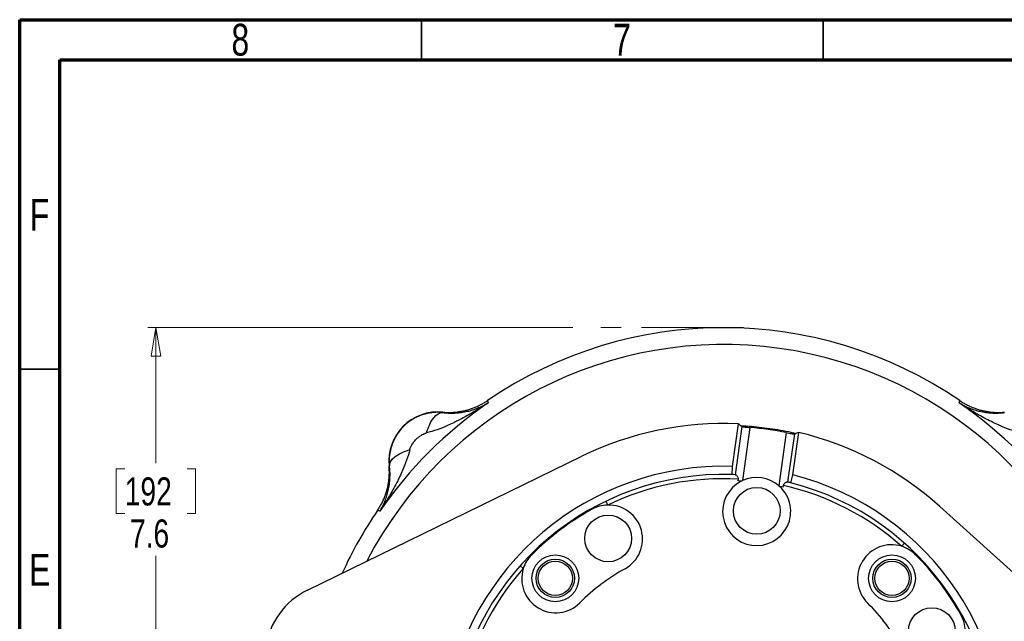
# Model space of a CAD drawing. Header units: inches. Extents: x 0.6 to 16.3, y 0.2 to 11.5.
# Tile 5 of 21: x 0.6 to 5.4, y 8.5 to 11.5. Entities that reach past the tile are written whole.
import ezdxf

# ---------------------------------------------------------------- set-up
doc = ezdxf.new("R2010")
doc.units = ezdxf.units.IN
doc.header["$MEASUREMENT"] = 0
doc.linetypes.add('CENTERX2', pattern=[0.8, 0.5, -0.1, 0.1, -0.1])
doc.styles.add('SLDTEXTSTYLE0', font='TXT', dxfattribs={"width": 0.75})
doc.dimstyles.new('SLDDIMSTYLE4', dxfattribs={"dimtxt": 0.137795, "dimasz": 0.14, "dimexe": 0, "dimexo": 0.0625, "dimgap": 0.034449, "dimtad": 0, "dimtih": 1, "dimtoh": 1, "dimdec": 1, "dimlfac": 1.5, "dimrnd": 1e-09, "dimzin": 12, "dimdsep": 46, "dimtxsty": 'SLDTEXTSTYLE0', "dimblk1": 'CLOSED', "dimblk2": 'CLOSED', "dimsah": 1, "dimcen": 0.09, "dimadec": 0, "dimazin": 3, "dimtfac": 1, "dimtdec": 1, "dimtofl": 0, "dimtmove": 0, "dimatfit": 3, "dimldrblk": 'CLOSED', "dimfxl": 0, "dimfrac": 2, "dimtolj": 1, "dimtzin": 12, "dimarcsym": 0})

# ---------------------------------------------------------------- blocks, each defined once
blk = doc.blocks.new('_Closed')
at = {"color": 0, "linetype": 'ByBlock', "lineweight": -2}
for p, q in [((-1, 0.166667), (0, 0)), ((-1, 0.166667), (-1, -0.166667)), ((0, 0), (-1, -0.166667)), ((0, 0), (-1, 0))]:
    blk.add_line(p, q, dxfattribs=at)
blk = doc.blocks.new('_D_5')
at = {"color": 7, "linetype": 'Continuous', "lineweight": 0}
for p, q in [((3.3014, 9.9866), (1.2187, 9.9866)), ((1.2581, 9.9866), (1.2581, 9.3219)), ((1.1054, 9.2939), (1.0634, 9.2939)), ((1.0634, 9.2939), (1.0634, 9.0752)), ((1.4108, 9.2939), (1.4528, 9.2939)), ((1.4528, 9.2939), (1.4528, 9.0752)), ((1.0634, 9.0752), (1.1054, 9.0752)), ((1.4528, 9.0752), (1.4108, 9.0752)), ((1.2581, 4.9368), (1.2581, 8.869)), ((1.8519, 4.9368), (1.2187, 4.9368))]:
    blk.add_line(p, q, dxfattribs=at)
at = {"color": 7, "linetype": 'Continuous', "lineweight": 18, "xscale": 0.14, "yscale": 0.14}
for p, rotation in [((1.2581, 9.9866), 90.0000000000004), ((1.2581, 4.9368), 270.0000000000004)]:
    blk.add_blockref('_Closed', p, dxfattribs=dict(at, rotation=rotation))
at = {"color": 7, "linetype": 'Continuous', "lineweight": 18, "char_height": 0.1378, "attachment_point": 1, "style": 'SLDTEXTSTYLE0'}
for s, insert in [('192', (1.1054, 9.2528)), ('7.6', (1.1308, 9.0466))]:
    blk.add_mtext(s, dxfattribs=dict(at, insert=insert))

msp = doc.modelspace()

# ---------------------------------------------------------------- linework, layer by layer
at = {"color": 7, "linetype": 'Continuous', "lineweight": 70}
for p, q in [((0.5906, 0.1969), (0.5906, 11.4961)), ((0.5906, 11.4961), (16.3386, 11.4961)), ((0.7874, 0.3937), (0.7874, 11.2992)), ((0.7874, 11.2992), (16.1417, 11.2992))]:
    msp.add_line(p, q, dxfattribs=at)
at = {"color": 7, "linetype": 'Continuous', "lineweight": 35}
for p, q in [((2.5591, 11.2992), (2.5591, 11.4961)), ((4.5276, 11.2992), (4.5276, 11.4961)), ((0.7874, 9.7835), (0.5906, 9.7835))]:
    msp.add_line(p, q, dxfattribs=at)
at = {"color": 7, "linetype": 'CENTERX2', "lineweight": 18}
msp.add_line((4.1379, 9.9866), (3.3408, 9.9866), dxfattribs=at)
at = {"color": 7, "linetype": 'Continuous', "lineweight": 25}
for p, q in [((2.8823, 9.6291), (2.8841, 9.6233)), ((2.8841, 9.6233), (2.8858, 9.6177)), ((5.1939, 9.6177), (5.1957, 9.6233)), ((5.1957, 9.6233), (5.1974, 9.6291)), ((2.663, 9.5727), (2.6631, 9.5705)), ((4.1107, 9.515), (4.0814, 9.3066)), ((4.1292, 9.5019), (4.096, 9.266)), ((4.1688, 9.4973), (4.1321, 9.2367)), ((4.347, 9.4722), (4.3104, 9.2116)), ((4.3864, 9.4658), (4.3532, 9.2299)), ((4.3785, 9.2648), (4.4078, 9.4732)), ((2.0014, 8.7006), (3.3458, 9.3563)), ((2.4025, 9.3099), (2.4004, 9.3101)), ((4.0814, 9.3066), (4.0793, 9.2666)), ((4.096, 9.266), (4.0979, 9.266)), ((4.3695, 9.2259), (4.3785, 9.2648)), ((4.1109, 9.2446), (4.1097, 9.2362)), ((4.1263, 9.2338), (4.1097, 9.2362)), ((4.1263, 9.2338), (4.1321, 9.2367)), ((4.3318, 9.205), (4.3152, 9.2073)), ((4.3318, 9.205), (4.333, 9.2134)), ((3.4627, 9.1359), (3.4717, 9.1173)), ((2.3498, 9.089), (2.3439, 9.0908)), ((2.3554, 9.0873), (2.3498, 9.089)), ((3.3931, 9.0999), (3.395, 9.0964)), ((5.0993, 9.1099), (6.2109, 8.109)), ((4.9261, 8.9303), (4.9124, 8.9148)), ((3.0966, 8.8765), (3.0994, 8.8737)), ((4.9832, 8.8765), (4.9803, 8.8736)), ((3.0428, 8.8195), (3.0583, 8.8057)), ((5.2066, 8.58), (5.2031, 8.578))]:
    msp.add_line(p, q, dxfattribs=at)
for centre, radius in [((4.2022, 9.0885), 0.1147), ((3.4742, 8.9536), 0.1147), ((3.2149, 8.7582), 0.1147), ((3.2149, 8.7582), 0.094), ((3.2149, 8.7582), 0.084), ((4.8648, 8.7582), 0.1147), ((4.8648, 8.7582), 0.094), ((4.8648, 8.7582), 0.084), ((5.0602, 8.4988), 0.1147)]:
    msp.add_circle(centre, radius, dxfattribs=at)
for centre, radius, start, end in [((4.0399, 7.9332), 2.0533, 55.6839, 124.3161), ((4.0399, 7.9332), 2.0419, 124.4163, 145.5837), ((4.0399, 7.9332), 2.0419, 34.4163, 55.5837), ((2.6403, 9.3328), 0.2409, 84.5811, 185.4189), ((4.0399, 7.9332), 1.5833, 87.4361, 116), ((4.0399, 7.9332), 1.5694, 78.7119, 85.2881), ((4.0399, 7.9332), 1.5833, 48, 76.5639), ((4.0399, 7.9332), 1.374, 88.2674, 255.7326), ((4.0399, 7.9332), 1.334, 88.3048, 255.6952), ((4.0399, 7.9332), 1.374, 268.2674, 75.7326), ((4.0399, 7.9332), 1.334, 87.5864, 88.3048), ((4.0399, 7.9332), 1.3133, 86.8975, 115.6336), ((4.0399, 7.9332), 1.334, 268.3048, 75.6952), ((4.2018, 9.0852), 0.1667, 116.9152, 47.0848), ((4.2018, 9.0852), 0.1667, 49.3109, 114.6891), ((4.0399, 7.9332), 1.334, 75.6952, 76.4136), ((4.0399, 7.9332), 1.3133, 48.3664, 77.1025), ((4.0399, 7.9332), 2.0533, 145.6839, 155.5469), ((4.0399, 7.9332), 1.33, 119.0016, 134.9984), ((3.4758, 8.9507), 0.1667, 91.4247, 119.0016), ((3.4758, 8.9507), 0.1667, 299.0016, 91.4247), ((4.8625, 8.7558), 0.1667, 72.5753, 224.9984), ((4.8625, 8.7558), 0.1667, 44.9984, 72.5753), ((3.2173, 8.7558), 0.1667, 134.9984, 162.5753), ((4.0399, 7.9332), 1.33, 29.0016, 44.9984), ((4.0399, 7.9332), 1.3133, 138.3664, 168.632), ((3.2173, 8.7558), 0.1667, 162.5753, 314.9984), ((4.0399, 7.9332), 0.9967, 119.0016, 134.9984), ((2.165, 8.3651), 0.3733, 116, 172), ((4.0399, 7.9332), 0.9967, 29.0016, 44.9984), ((5.0573, 8.4972), 0.1667, 1.4247, 29.0016)]:
    msp.add_arc(centre, radius, start, end, dxfattribs=at)
at = {"color": 8, "linetype": 'Continuous', "lineweight": 25}
msp.add_arc((4.0399, 7.9332), 1.9709, 11.4524, 152.5476, dxfattribs=at)
at = {"color": 7, "linetype": 'Continuous', "lineweight": 25}
for centre, start_param, end_param in [((2.6581, 8.1274), 0.996466, 1.006729), ((5.4216, 7.739), 2.134864, 2.145127)]:
    msp.add_ellipse(centre, major_axis=(2.3066, -0.3242), ratio=0.800731, start_param=start_param, end_param=end_param, dxfattribs=at)
for points, knots in [([(2.8858, 9.6177), (2.8688, 9.6064), (2.8515, 9.5954), (2.814, 9.5725), (2.7938, 9.5607), (2.7609, 9.5427), (2.7482, 9.536), (2.7291, 9.5265), (2.7228, 9.5233), (2.7063, 9.5155), (2.6962, 9.5108), (2.6699, 9.4993), (2.6537, 9.4928), (2.6197, 9.4807), (2.6019, 9.4753), (2.5845, 9.471)], [0, 0, 0, 0, 0.296408, 0.296408, 0.563592, 0.563592, 0.730583, 0.730583, 0.834952, 0.834952, 1.04369, 1.04369, 1.37767, 1.37767, 1.669903, 1.669903, 1.669903, 1.669903]), ([(2.663, 9.5727), (2.6662, 9.5724), (2.6726, 9.5718), (2.6822, 9.5713), (2.6918, 9.5711), (2.7015, 9.5712), (2.7111, 9.5715), (2.7207, 9.5722), (2.7303, 9.5731), (2.7398, 9.5742), (2.7494, 9.5757), (2.7588, 9.5774), (2.7682, 9.5794), (2.7776, 9.5817), (2.7869, 9.5842), (2.7961, 9.587), (2.8052, 9.5901), (2.8142, 9.5934), (2.8232, 9.597), (2.832, 9.6008), (2.8407, 9.6049), (2.8493, 9.6093), (2.8578, 9.6139), (2.8661, 9.6187), (2.8743, 9.6238), (2.8796, 9.6274), (2.8823, 9.6291)], [0, 0, 0, 0, 0.041666, 0.083331, 0.124998, 0.166665, 0.208333, 0.25, 0.291668, 0.333335, 0.375001, 0.416665, 0.458329, 0.499991, 0.541654, 0.583318, 0.624983, 0.66665, 0.708318, 0.749986, 0.791656, 0.833325, 0.874994, 0.916663, 0.958332, 1, 1, 1, 1]), ([(2.6631, 9.5705), (2.6657, 9.5702), (2.6708, 9.5696), (2.6785, 9.569), (2.6863, 9.5684), (2.6942, 9.5681), (2.7021, 9.5679), (2.7101, 9.5679), (2.7182, 9.568), (2.7334, 9.5687), (2.7559, 9.5709), (2.7839, 9.576), (2.8114, 9.5834), (2.8335, 9.5914), (2.8524, 9.5996), (2.8686, 9.6075), (2.8797, 9.6141), (2.8858, 9.6177)], [0, 0, 0, 0, 0.027232, 0.055177, 0.083846, 0.113252, 0.143403, 0.174311, 0.205982, 0.238426, 0.356347, 0.48667, 0.606598, 0.742141, 0.813048, 0.89899, 1, 1, 1, 1]), ([(5.1939, 9.6177), (5.1966, 9.6161), (5.2018, 9.6129), (5.2095, 9.6086), (5.2168, 9.6048), (5.2237, 9.6014), (5.2302, 9.5984), (5.2363, 9.5957), (5.2491, 9.5903), (5.2683, 9.5834), (5.2959, 9.576), (5.3238, 9.5709), (5.3479, 9.5685), (5.3663, 9.5679), (5.3791, 9.5678), (5.3917, 9.5683), (5.4041, 9.5691), (5.4125, 9.5701), (5.4166, 9.5705)], [0, 0, 0, 0, 0.045138, 0.087505, 0.127104, 0.163937, 0.198008, 0.229318, 0.257869, 0.393408, 0.51334, 0.643659, 0.761584, 0.81312, 0.862692, 0.910335, 0.956089, 1, 1, 1, 1]), ([(5.4952, 9.471), (5.4778, 9.4753), (5.46, 9.4807), (5.426, 9.4928), (5.4098, 9.4993), (5.3835, 9.5108), (5.3734, 9.5155), (5.3569, 9.5233), (5.3506, 9.5265), (5.3315, 9.536), (5.3188, 9.5427), (5.2859, 9.5607), (5.2657, 9.5725), (5.2283, 9.5954), (5.2109, 9.6064), (5.1939, 9.6177)], [-1.668217, -1.668217, -1.668217, -1.668217, -1.375984, -1.375984, -1.042003, -1.042003, -0.833265, -0.833265, -0.728896, -0.728896, -0.561906, -0.561906, -0.294721, -0.294721, 0.001686, 0.001686, 0.001686, 0.001686]), ([(5.1974, 9.6291), (5.2001, 9.6274), (5.2054, 9.6238), (5.2136, 9.6187), (5.2219, 9.6139), (5.2304, 9.6093), (5.239, 9.6049), (5.2477, 9.6008), (5.2565, 9.597), (5.2655, 9.5934), (5.2745, 9.5901), (5.2836, 9.587), (5.2928, 9.5842), (5.3021, 9.5817), (5.3115, 9.5794), (5.3209, 9.5774), (5.3304, 9.5757), (5.3399, 9.5742), (5.3494, 9.5731), (5.359, 9.5722), (5.3686, 9.5715), (5.3782, 9.5712), (5.3879, 9.5711), (5.3975, 9.5713), (5.4071, 9.5718), (5.4135, 9.5724), (5.4167, 9.5727)], [0, 0, 0, 0, 0.041668, 0.083337, 0.125006, 0.166675, 0.208344, 0.250014, 0.291682, 0.33335, 0.375017, 0.416682, 0.458346, 0.500009, 0.541671, 0.583335, 0.624999, 0.666665, 0.708332, 0.75, 0.791667, 0.833335, 0.875002, 0.916669, 0.958334, 1, 1, 1, 1]), ([(2.6631, 9.5705), (2.6605, 9.5708), (2.6553, 9.5712), (2.6475, 9.5716), (2.6396, 9.5718), (2.6318, 9.5717), (2.6239, 9.5713), (2.616, 9.5707), (2.608, 9.5697), (2.6002, 9.5686), (2.5923, 9.5671), (2.5844, 9.5654), (2.5766, 9.5634), (2.5689, 9.5612), (2.5612, 9.5586), (2.5536, 9.5558), (2.546, 9.5528), (2.5386, 9.5494), (2.5312, 9.5458), (2.5239, 9.542), (2.5168, 9.5379), (2.5098, 9.5335), (2.5029, 9.5289), (2.4962, 9.524), (2.4896, 9.5189), (2.4832, 9.5135), (2.477, 9.5079), (2.4577, 9.4893), (2.4301, 9.4531), (2.4064, 9.3946), (2.4008, 9.3493), (2.4015, 9.3213), (2.4022, 9.3137), (2.4025, 9.3099)], [0, 0, 0, 0, 0.018694, 0.037429, 0.056205, 0.075023, 0.093884, 0.112787, 0.131734, 0.150725, 0.16976, 0.188841, 0.207968, 0.22714, 0.24636, 0.265627, 0.284941, 0.304304, 0.323716, 0.343177, 0.362688, 0.38225, 0.401862, 0.421526, 0.441241, 0.461009, 0.480829, 0.500703, 0.65123, 0.79933, 0.945239, 0.972738, 1, 1, 1, 1]), ([(2.5021, 9.3886), (2.5024, 9.3896), (2.5033, 9.3933), (2.5049, 9.3977), (2.5073, 9.4032), (2.5103, 9.4093), (2.515, 9.417), (2.5207, 9.425), (2.5268, 9.4325), (2.5323, 9.4384), (2.537, 9.443), (2.543, 9.4483), (2.5516, 9.4551), (2.5629, 9.4623), (2.5723, 9.467), (2.5786, 9.4693), (2.582, 9.4703), (2.5837, 9.4707), (2.5845, 9.471)], [0, 0, 0, 0, 0.027285, 0.096696, 0.118118, 0.177514, 0.264584, 0.340991, 0.419861, 0.500056, 0.540123, 0.57999, 0.697151, 0.80818, 0.909917, 0.956428, 0.978537, 1, 1, 1, 1]), ([(4.1292, 9.5019), (4.13, 9.5017), (4.1316, 9.5011), (4.1394, 9.5001), (4.1502, 9.4989), (4.1606, 9.498), (4.1669, 9.4974), (4.1688, 9.4973)], [0, 0, 0, 0, 0.226338, 0.45277, 0.679124, 0.905919, 1, 1, 1, 1]), ([(4.347, 9.4722), (4.3515, 9.4713), (4.3603, 9.4696), (4.3721, 9.4675), (4.381, 9.466), (4.3853, 9.4656), (4.3861, 9.4658), (4.3864, 9.4658)], [0, 0, 0, 0, 0.227408, 0.45492, 0.68201, 0.908523, 1, 1, 1, 1]), ([(2.5021, 9.3886), (2.4978, 9.3712), (2.4924, 9.3534), (2.4802, 9.3194), (2.4737, 9.3032), (2.4623, 9.2769), (2.4576, 9.2667), (2.4497, 9.2503), (2.4466, 9.2439), (2.437, 9.2249), (2.4304, 9.2122), (2.4123, 9.1793), (2.4006, 9.1591), (2.3777, 9.1216), (2.3667, 9.1043), (2.3554, 9.0873)], [-1.668217, -1.668217, -1.668217, -1.668217, -1.375984, -1.375984, -1.042003, -1.042003, -0.833265, -0.833265, -0.728896, -0.728896, -0.561906, -0.561906, -0.294721, -0.294721, 0.001686, 0.001686, 0.001686, 0.001686]), ([(2.3439, 9.0908), (2.3457, 9.0935), (2.3493, 9.0988), (2.3543, 9.107), (2.3592, 9.1153), (2.3638, 9.1238), (2.3681, 9.1324), (2.3722, 9.1411), (2.3761, 9.1499), (2.3797, 9.1588), (2.383, 9.1679), (2.3861, 9.177), (2.3889, 9.1862), (2.3914, 9.1955), (2.3937, 9.2048), (2.3957, 9.2142), (2.3974, 9.2237), (2.3988, 9.2332), (2.4, 9.2428), (2.4009, 9.2524), (2.4015, 9.262), (2.4019, 9.2716), (2.4019, 9.2812), (2.4017, 9.2909), (2.4013, 9.3005), (2.4007, 9.3069), (2.4004, 9.3101)], [0, 0, 0, 0, 0.041668, 0.083337, 0.125006, 0.166675, 0.208344, 0.250014, 0.291682, 0.33335, 0.375017, 0.416682, 0.458346, 0.500009, 0.541671, 0.583335, 0.624999, 0.666665, 0.708332, 0.75, 0.791667, 0.833335, 0.875002, 0.916669, 0.958334, 1, 1, 1, 1]), ([(2.3554, 9.0873), (2.357, 9.09), (2.3601, 9.0952), (2.3644, 9.1029), (2.3683, 9.1102), (2.3717, 9.1171), (2.3747, 9.1236), (2.3774, 9.1297), (2.3827, 9.1424), (2.3897, 9.1616), (2.3971, 9.1892), (2.4022, 9.2171), (2.4045, 9.2412), (2.4052, 9.2596), (2.4052, 9.2724), (2.4048, 9.2851), (2.4039, 9.2975), (2.403, 9.3059), (2.4025, 9.3099)], [0, 0, 0, 0, 0.045138, 0.087505, 0.127104, 0.163937, 0.198008, 0.229318, 0.257869, 0.393408, 0.51334, 0.643659, 0.761584, 0.81312, 0.862692, 0.910335, 0.956089, 1, 1, 1, 1]), ([(4.0979, 9.266), (4.0989, 9.2657), (4.1007, 9.2651), (4.1046, 9.2612), (4.1082, 9.2563), (4.1106, 9.2511), (4.1112, 9.2473), (4.111, 9.2452), (4.1109, 9.2446)], [0, 0, 0, 0, 0.215963, 0.430925, 0.676408, 0.829644, 0.947653, 1, 1, 1, 1]), ([(4.333, 9.2134), (4.3333, 9.2147), (4.334, 9.2178), (4.3373, 9.2223), (4.3419, 9.2265), (4.3469, 9.2295), (4.35, 9.2305), (4.3511, 9.2304), (4.3514, 9.2303)], [0, 0, 0, 0, 0.11439, 0.259008, 0.481895, 0.715004, 0.929881, 1, 1, 1, 1]), ([(4.3514, 9.2303), (4.3514, 9.2303), (4.3524, 9.2301), (4.3528, 9.23), (4.3532, 9.2299)], [0, 0, 0, 0, 0.052101, 1, 1, 1, 1]), ([(4.3104, 9.2116), (4.3115, 9.2107), (4.3131, 9.2092), (4.3147, 9.2078), (4.3152, 9.2073)], [0, 0, 0, 0, 0.659423, 1, 1, 1, 1])]:
    msp.add_open_spline(points, degree=3, knots=knots, dxfattribs=at)
for points in [[(2.5845, 9.471), (2.593, 9.5007), (2.6175, 9.5522), (2.6485, 9.5709), (2.6631, 9.5705)], [(2.4025, 9.3099), (2.4022, 9.3245), (2.4209, 9.3556), (2.4724, 9.38), (2.5021, 9.3886)]]:
    msp.add_open_spline(points, degree=3, dxfattribs=at)
at = {"color": 8, "linetype": 'Continuous', "lineweight": 25}
msp.add_open_spline([(4.1232, 9.5062), (4.128, 9.506), (4.1672, 9.505), (4.2415, 9.4966), (4.3273, 9.4843), (4.3782, 9.4724), (4.3945, 9.4686)], degree=3, knots=[0, 0, 0, 0, 0.052646, 0.428809, 0.816233, 1, 1, 1, 1], dxfattribs=at)

# ---------------------------------------------------------------- texts
at = {"color": 7, "linetype": 'Continuous', "lineweight": 0, "char_height": 0.1562, "attachment_point": 2, "style": 'SLDTEXTSTYLE0'}
for s, insert in [('8', (1.6717, 11.476)), ('7', (3.5417, 11.476)), ('F', (0.6873, 10.6174)), ('E', (0.6893, 8.8775))]:
    msp.add_mtext(s, dxfattribs=dict(at, insert=insert))

# ---------------------------------------------------------------- dimensions: what is measured, and where the dimension line sits
at = {"color": 7, "linetype": 'Continuous', "lineweight": 18}
dim = msp.add_linear_dim(base=(1.2581, 4.9368), p1=(3.3408, 9.9866), p2=(1.8913, 4.9368), angle=90, dimstyle='SLDDIMSTYLE4', dxfattribs=at)
dim.commit()
dim.dimension.update_dxf_attribs({"geometry": '_D_5', "text_midpoint": (1.2581, 9.0955), "dimtype": 160})

doc.saveas('drawing.dxf')
